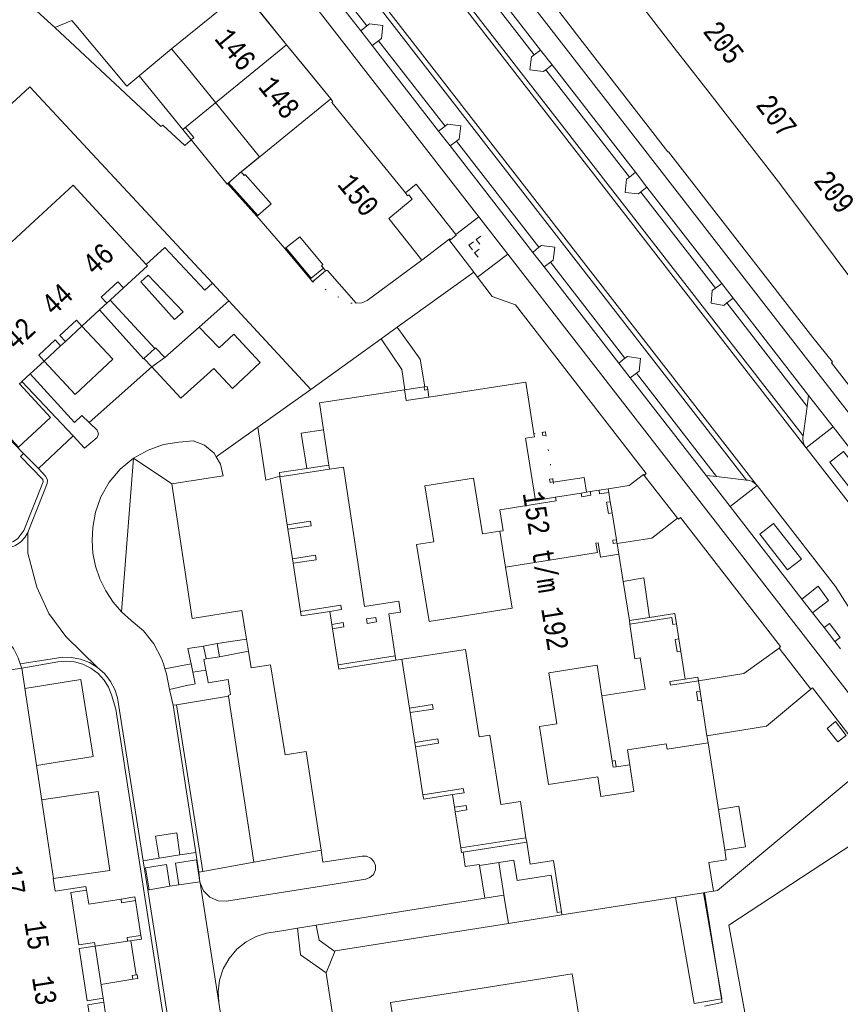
# Model space of a CAD drawing. Header units: metres. Extents: x 196790 to 198335, y 354523 to 356036.
# Tile 46 of 108: x 197531 to 197601, y 354867 to 354951. Entities that reach past the tile are written whole.
import ezdxf

# ---------------------------------------------------------------- set-up
doc = ezdxf.new("R2010")
doc.units = ezdxf.units.M
for name, pattern in [('DGN Style 1', [1.160006, 0.00193, -1.158076]), ('DGN Style 2', [186.027128, 111.616277, -74.410851]), ('DGN Style 3', [260.437979, 186.027128, -74.410851])]:
    doc.linetypes.add(name, pattern=pattern)
for name, color, linetype, lineweight in [('afdak', 252, 'DGN Style 2', 18), ('carport', 252, 'Continuous', 18), ('heg of haag', 252, 'Continuous', 18), ('hoofdgebouw', 252, 'Continuous', 18), ('hoofdgebouw maaiveld', 252, 'Continuous', 18), ('huisnummer BAG', 252, 'Continuous', 18), ('kant asfaltverharding', 252, 'Continuous', 18), ('kant betonverharding', 252, 'Continuous', 18), ('kant keiverharding', 252, 'Continuous', 18), ('kant klinkerverharding', 252, 'Continuous', 18), ('kant muur (extern)', 252, 'Continuous', 18), ('kant tegelverharding', 252, 'Continuous', 18), ('midden muur (extern)', 252, 'Continuous', 18), ('molgoot', 252, 'DGN Style 3', 18), ('overbouw', 252, 'Continuous', 18), ('overig WOZ', 252, 'DGN Style 1', 18), ('overige afscheidingen', 252, 'Continuous', 18), ('overige opstallen geen pand', 252, 'Continuous', 18), ('raster', 252, 'Continuous', 18), ('toegangstrap', 252, 'Continuous', 18), ('toekomstig hoofdgebouw', 252, 'Continuous', 18), ('verh keisymbool', 2, 'Continuous', 0), ('vlakafsluiter grijs', 252, 'DGN Style 2', 18), ('vlakafsluiter groen', 252, 'DGN Style 2', 18)]:
    doc.layers.add(name, color=color, linetype=linetype, lineweight=lineweight)
doc.styles.add('Style-Courier New', font='cour.ttf')

# ---------------------------------------------------------------- blocks, each defined once
blk = doc.blocks.new('S651')
at = {"layer": 'verh keisymbool', "color": 7, "linetype": 'Continuous', "lineweight": 0}
for p, q in [((-0.406, 0.754), (-0.406, 0.254)), ((0.094, 0.254), (-0.406, 0.254)), ((-0.406, -0.046), (-0.406, -0.546)), ((-0.406, -0.546), (0.094, -0.546)), ((0.394, -0.046), (0.394, -0.546)), ((0.394, -0.546), (0.894, -0.546))]:
    blk.add_line(p, q, dxfattribs=at)
at = {"layer": 'verh keisymbool', "color": 7, "linetype": 'Continuous', "lineweight": 0, "flags": 128}
blk.add_lwpolyline([(-0.406, -0.046), (-0.406, -0.046), (-0.406, -0.546), (-0.406, -0.546), (-0.406, -0.046)], close=True, dxfattribs=at)

msp = doc.modelspace()

# ---------------------------------------------------------------- linework, layer by layer
at = {"layer": 'afdak'}
for p, q in [((197557.578, 354912.84), (197555.676, 354912.551)), ((197553.375, 354911.872), (197553.381, 354911.829)), ((197553.381, 354911.829), (197554.009, 354907.716)), ((197554.009, 354907.716), (197554.066, 354907.34)), ((197554.066, 354907.34), (197554.454, 354904.8)), ((197554.454, 354904.8), (197554.51, 354904.424)), ((197554.51, 354904.424), (197555.142, 354900.281)), ((197557.83, 354899.178), (197557.659, 354900.285)), ((197557.83, 354899.178), (197557.888, 354898.803)), ((197558.365, 354895.72), (197557.888, 354898.803)), ((197564.491, 354891.988), (197563.84, 354896.181)), ((197564.491, 354891.988), (197564.549, 354891.613)), ((197564.947, 354889.053), (197564.549, 354891.613)), ((197564.947, 354889.053), (197565.005, 354888.678)), ((197565.644, 354884.567), (197565.005, 354888.678)), ((197568.351, 354883.49), (197568.182, 354884.577)), ((197568.351, 354883.49), (197568.409, 354883.114)), ((197568.891, 354880.011), (197568.409, 354883.114)), ((197589.703, 354876.17), (197590.851, 354869.564))]:
    msp.add_line(p, q, dxfattribs=at)
at = {"layer": 'afdak', "flags": 128}
for points in [[(197555.676, 354912.551), (197553.326, 354912.195), (197553.375, 354911.872)], [(197555.142, 354900.281), (197555.199, 354899.905), (197557.659, 354900.285)], [(197558.365, 354895.72), (197558.423, 354895.344), (197563.315, 354896.1)], [(197565.644, 354884.567), (197565.702, 354884.191), (197568.182, 354884.577)], [(197568.891, 354880.011), (197568.951, 354879.626), (197569.081, 354879.646)], [(197591.252, 354867.081), (197588.895, 354866.671), (197587.309, 354875.798)], [(197590.851, 354869.564), (197591.281, 354867.086), (197591.252, 354867.081)]]:
    msp.add_lwpolyline(points, dxfattribs=at)
at = {"layer": 'carport'}
for p, q in [((197540.602, 354872.052), (197541.057, 354869.127)), ((197540.757, 354868.756), (197538.029, 354868.292))]:
    msp.add_line(p, q, dxfattribs=at)
at = {"layer": 'carport', "flags": 128}
for points in [[(197533.163, 354921.755), (197535.815, 354918.882), (197539.047, 354921.922), (197536.397, 354924.739)], [(197528.29, 354917.257), (197530.948, 354914.376), (197533.713, 354916.927), (197531.055, 354919.808)], [(197531.513, 354893.673), (197536.304, 354894.436), (197537.354, 354887.842), (197532.502, 354887.069)], [(197532.942, 354884.133), (197537.799, 354884.837), (197538.778, 354878.08), (197533.953, 354877.381)], [(197540.757, 354868.756), (197541.182, 354868.823), (197541.133, 354869.139), (197541.057, 354869.127)]]:
    msp.add_lwpolyline(points, dxfattribs=at)
at = {"layer": 'heg of haag', "flags": 128}
msp.add_lwpolyline([(197557.352, 354869.305), (197557.336, 354869.264), (197558.051, 354864.671)], dxfattribs=at)
at = {"layer": 'hoofdgebouw'}
for p, q in [((197583.706, 354953.111), (197587.193, 354948.622)), ((197531.596, 354952.62), (197534.074, 354950.362)), ((197551.583, 354951.784), (197553.944, 354948.882)), ((197545.419, 354946.926), (197544.069, 354948.535)), ((197553.944, 354948.882), (197555.962, 354946.402)), ((197587.193, 354948.622), (197589.867, 354945.179)), ((197545.419, 354946.926), (197547.861, 354943.922)), ((197555.962, 354946.402), (197557.731, 354944.228)), ((197547.861, 354943.922), (197551.638, 354939.276)), ((197551.638, 354939.276), (197550.041, 354937.978)), ((197596.449, 354936.698), (197599.722, 354932.321)), ((197528.368, 354930.117), (197531.938, 354933.405)), ((197553.804, 354931.41), (197553.883, 354931.472)), ((197557.292, 354929.485), (197557.102, 354929.713)), ((197538.308, 354926.505), (197537.913, 354926.14)), ((197538.535, 354926.713), (197538.308, 354926.505)), ((197537.913, 354926.14), (197536.397, 354924.739)), ((197534.567, 354923.05), (197534.742, 354923.212)), ((197534.742, 354923.212), (197534.978, 354923.43)), ((197533.163, 354921.755), (197531.969, 354920.653)), ((197531.969, 354920.653), (197531.255, 354919.994)), ((197531.255, 354919.994), (197531.204, 354919.947)), ((197557.117, 354915.866), (197557.578, 354912.84)), ((197557.578, 354912.84), (197557.634, 354912.474)), ((197582.432, 354905.184), (197582.807, 354902.85)), ((197582.807, 354902.85), (197583.344, 354899.507)), ((197563.257, 354896.476), (197563.315, 354896.1)), ((197531.992, 354890.469), (197531.252, 354895.414)), ((197531.992, 354890.469), (197532.723, 354885.594)), ((197590.979, 354883.294), (197590.086, 354889.029)), ((197533.438, 354880.819), (197532.723, 354885.594)), ((197591.52, 354879.815), (197590.979, 354883.294)), ((197574.474, 354880.878), (197574.534, 354880.493)), ((197587.309, 354875.798), (197589.703, 354876.17)), ((197589.703, 354876.17), (197589.782, 354876.182)), ((197589.782, 354876.182), (197590.54, 354876.3)), ((197577.552, 354874.283), (197587.309, 354875.798)), ((197577.515, 354874.524), (197577.552, 354874.283)), ((197537.5, 354871.747), (197537.525, 354871.589)), ((197538.209, 354867.116), (197538.237, 354866.942)), ((197538.237, 354866.942), (197538.264, 354866.768))]:
    msp.add_line(p, q, dxfattribs=at)
at = {"layer": 'hoofdgebouw', "flags": 128}
for points in [[(197534.074, 354950.362), (197535.521, 354950.959), (197535.869, 354950.545)], [(197535.869, 354950.545), (197540.254, 354945.334), (197544.069, 354948.535)], [(197589.867, 354945.179), (197596.322, 354936.867), (197596.449, 354936.698)], [(197564.133, 354936.165), (197557.833, 354943.918), (197557.921, 354943.994), (197557.731, 354944.228)], [(197599.722, 354932.321), (197603.587, 354927.152), (197614.703, 354935.464), (197614.553, 354936.701), (197613.942, 354937.519), (197612.799, 354938.012), (197619.462, 354942.993)], [(197550.041, 354937.978), (197550.305, 354937.678), (197550.395, 354937.757), (197552.612, 354935.232), (197551.473, 354934.232)], [(197531.938, 354933.405), (197535.657, 354936.83), (197541.903, 354930.047)], [(197564.715, 354935.635), (197564.421, 354936.019), (197564.328, 354935.925), (197564.133, 354936.165)], [(197565.537, 354930.402), (197562.702, 354933.967), (197564.715, 354935.635)], [(197553.804, 354931.41), (197551.398, 354934.166), (197551.473, 354934.232)], [(197553.883, 354931.472), (197555.075, 354932.41), (197557.066, 354930.021), (197556.936, 354929.912), (197557.102, 354929.713)], [(197541.903, 354930.047), (197542.014, 354929.927), (197539.953, 354928.022)], [(197557.292, 354929.485), (197557.348, 354929.532), (197557.451, 354929.533), (197559.902, 354926.725), (197560.395, 354926.753), (197560.855, 354926.934), (197565.537, 354930.402)], [(197531.204, 354919.947), (197531.055, 354919.808), (197531.01, 354919.767)], [(197575.156, 354915.523), (197574.474, 354919.933), (197566.146, 354918.67)], [(197564.053, 354919.273), (197556.766, 354918.168), (197557.117, 354915.866)], [(197575.156, 354915.523), (197575.197, 354915.262), (197574.443, 354915.141), (197575.3, 354909.809), (197577.018, 354910.085)], [(197557.634, 354912.474), (197558.829, 354912.656), (197560.63, 354900.704), (197563.565, 354901.158), (197563.709, 354900.229), (197562.701, 354900.073), (197563.257, 354896.476)], [(197572.725, 354904.082), (197573.287, 354900.577), (197566.168, 354899.435), (197565.083, 354906.015), (197566.564, 354906.253), (197565.794, 354911.052), (197569.98, 354911.724), (197570.75, 354906.925), (197572.231, 354907.163)], [(197574.474, 354880.878), (197573.992, 354883.981), (197572.313, 354883.72), (197571.389, 354889.669), (197570.46, 354889.525), (197569.295, 354897.025), (197563.315, 354896.1)], [(197531.252, 354895.414), (197521.114, 354893.863), (197521.87, 354888.918)], [(197583.366, 354887.141), (197583.721, 354884.859), (197580.895, 354884.419), (197580.632, 354886.109), (197576.413, 354885.453), (197575.632, 354890.412), (197577.124, 354890.644), (197576.443, 354895.021), (197580.583, 354895.665), (197580.989, 354893.056)], [(197533.438, 354880.819), (197533.953, 354877.381), (197533.941, 354877.379), (197534.115, 354876.295)], [(197574.534, 354880.493), (197574.821, 354878.625), (197576.836, 354878.938), (197577.515, 354874.524)], [(197590.54, 354876.3), (197590.16, 354878.748), (197591.65, 354878.98), (197591.52, 354879.815)], [(197536.793, 354876.379), (197536.745, 354876.695), (197534.115, 354876.295)], [(197581.652, 354865.29), (197579.115, 354864.892), (197578.439, 354869.199), (197568.915, 354867.704)], [(197568.915, 354867.704), (197562.86, 354866.753), (197564.45, 354857.025)]]:
    msp.add_lwpolyline(points, dxfattribs=at)
at = {"layer": 'hoofdgebouw maaiveld'}
msp.add_line((197583.344, 354899.507), (197583.388, 354899.198), dxfattribs=at)
at = {"layer": 'hoofdgebouw maaiveld', "flags": 128}
for points in [[(197538.535, 354926.713), (197538.06, 354927.227), (197539.478, 354928.536), (197539.953, 354928.022)], [(197534.978, 354923.43), (197534.504, 354923.945), (197535.922, 354925.254), (197536.397, 354924.739)], [(197534.567, 354923.05), (197534.092, 354923.565), (197532.689, 354922.269), (197533.163, 354921.755)], [(197564.053, 354919.273), (197564.189, 354918.373), (197566.146, 354918.67)], [(197572.231, 354907.163), (197572.517, 354907.209), (197572.231, 354908.992), (197577.069, 354909.769), (197577.018, 354910.085)], [(197582.432, 354905.184), (197580.872, 354904.934), (197580.672, 354906.178), (197580.465, 354906.144), (197580.593, 354905.344), (197572.725, 354904.082)], [(197580.989, 354893.056), (197584.684, 354893.631), (197584.269, 354896.299), (197583.815, 354896.228), (197583.388, 354899.198)], [(197583.366, 354887.141), (197583.169, 354888.408), (197586.499, 354888.926), (197586.568, 354888.482), (197590.086, 354889.029)], [(197537.5, 354871.747), (197537.476, 354871.905), (197536.123, 354871.698), (197535.439, 354876.178), (197536.793, 354876.379)], [(197537.525, 354871.589), (197536.172, 354871.382), (197536.856, 354866.909), (197538.209, 354867.116)], [(197538.264, 354866.768), (197536.91, 354866.561), (197537.587, 354862.129), (197538.94, 354862.336)]]:
    msp.add_lwpolyline(points, dxfattribs=at)
at = {"layer": 'kant asfaltverharding'}
for p, q in [((197593.377, 354911.546), (197493.595, 355040.087)), ((197493.922, 355040.344), (197594.219, 354911.18)), ((197598.397, 354914.448), (197512.681, 355024.881)), ((197598.229, 354915.338), (197513.463, 355024.551)), ((197560.821, 354950.491), (197554.452, 354958.715)), ((197568.972, 354956.045), (197575.167, 354948.021)), ((197567.541, 354941.902), (197561.831, 354949.208)), ((197576.172, 354946.738), (197583.339, 354937.529)), ((197575.588, 354931.506), (197568.516, 354940.612)), ((197550.041, 354937.978), (197548.966, 354937.035)), ((197584.315, 354936.251), (197584.32, 354936.245)), ((197584.32, 354936.245), (197590.719, 354928.016)), ((197565.537, 354930.402), (197567.864, 354932.172)), ((197553.804, 354931.41), (197555.988, 354928.784)), ((197582.964, 354921.998), (197576.577, 354930.227)), ((197569.997, 354929.364), (197563.439, 354924.652)), ((197548.992, 354926.914), (197547.586, 354928.43)), ((197556.03, 354919.328), (197548.992, 354926.914)), ((197591.696, 354926.736), (197598.578, 354917.866)), ((197563.439, 354924.652), (197562.063, 354923.663)), ((197562.063, 354923.663), (197556.03, 354919.328)), ((197590.817, 354911.847), (197583.958, 354920.71)), ((197598.578, 354917.866), (197598.229, 354915.338)), ((197598.397, 354914.448), (197598.503, 354914.31)), ((197606.51, 354903.995), (197598.503, 354914.31)), ((197590.817, 354911.847), (197593.377, 354911.546)), ((197594.219, 354911.18), (197594.301, 354911.073))]:
    msp.add_line(p, q, dxfattribs=at)
at = {"layer": 'kant asfaltverharding', "flags": 128}
for points in [[(197534.074, 354950.362), (197543.152, 354941.861), (197543.33, 354941.976), (197545.233, 354940.225), (197545.991, 354940.922), (197545.257, 354941.798)], [(197561.831, 354949.208), (197562.086, 354949.402), (197562.194, 354950.521), (197561.057, 354950.677), (197560.821, 354950.491)], [(197575.167, 354948.021), (197574.961, 354947.85), (197574.816, 354946.724), (197575.938, 354946.576), (197576.172, 354946.738)], [(197547.586, 354928.43), (197531.94, 354945.272), (197529.607, 354943.12), (197528.838, 354943.981)], [(197568.516, 354940.612), (197568.741, 354940.786), (197568.884, 354941.914), (197567.747, 354942.069), (197567.541, 354941.902)], [(197583.339, 354937.529), (197583.107, 354937.35), (197582.977, 354936.195), (197584.106, 354936.083), (197584.32, 354936.245)], [(197548.966, 354937.035), (197548.891, 354936.969), (197551.398, 354934.166)], [(197576.577, 354930.227), (197576.795, 354930.394), (197576.948, 354931.526), (197575.81, 354931.671), (197575.588, 354931.506)], [(197590.719, 354928.016), (197590.425, 354927.8), (197590.34, 354926.717), (197591.433, 354926.532), (197591.696, 354926.736)], [(197583.958, 354920.71), (197584.179, 354920.875), (197584.303, 354921.979), (197583.185, 354922.148), (197582.964, 354921.998)], [(197594.301, 354911.073), (197601.022, 354902.418), (197603.423, 354898.654)], [(197610.829, 354873.049), (197604.336, 354881.567), (197591.866, 354873.374), (197593.504, 354864.481), (197597.023, 354862.304), (197597.91, 354861.65), (197598.68, 354860.861), (197600.668, 354858.463)]]:
    msp.add_lwpolyline(points, dxfattribs=at)
at = {"layer": 'kant betonverharding', "flags": 128}
msp.add_lwpolyline([(197600.966, 354897.71), (197601.404, 354898.059), (197600.488, 354899.25), (197600.038, 354898.905)], dxfattribs=at)
at = {"layer": 'kant keiverharding'}
msp.add_line((197531.113, 354895.806), (197531.252, 354895.414), dxfattribs=at)
at = {"layer": 'kant keiverharding', "flags": 128}
for points in [[(197568.446, 354932.616), (197568.489, 354932.537), (197567.996, 354932.143), (197567.936, 354932.227), (197567.864, 354932.172)], [(197531.113, 354895.806), (197530.94, 354896.296), (197530.534, 354897.109), (197529.901, 354897.875)]]:
    msp.add_lwpolyline(points, dxfattribs=at)
at = {"layer": 'kant klinkerverharding'}
for p, q in [((197560.318, 354950.06), (197553.922, 354958.298)), ((197575.717, 354948.426), (197569.513, 354956.42)), ((197560.821, 354950.491), (197560.318, 354950.06)), ((197561.831, 354949.208), (197561.285, 354948.815)), ((197566.984, 354941.476), (197561.285, 354948.815)), ((197575.717, 354948.426), (197575.167, 354948.021)), ((197576.172, 354946.738), (197576.711, 354947.146)), ((197583.853, 354937.944), (197576.711, 354947.146)), ((197567.541, 354941.902), (197566.984, 354941.476)), ((197567.977, 354940.196), (197568.516, 354940.612)), ((197575.061, 354931.073), (197567.977, 354940.196)), ((197583.853, 354937.944), (197583.339, 354937.529)), ((197584.315, 354936.251), (197584.845, 354936.665)), ((197591.254, 354928.409), (197584.845, 354936.665)), ((197575.588, 354931.506), (197575.061, 354931.073)), ((197576.032, 354929.822), (197576.577, 354930.227)), ((197582.435, 354921.576), (197576.032, 354929.822)), ((197590.719, 354928.016), (197591.254, 354928.409)), ((197538.83, 354926.985), (197542.64, 354922.835)), ((197591.696, 354926.736), (197592.23, 354927.15)), ((197598.708, 354918.805), (197592.23, 354927.15)), ((197546.446, 354924.661), (197543.503, 354922.057)), ((197541.713, 354921.981), (197542.395, 354921.247)), ((197582.964, 354921.998), (197582.435, 354921.576)), ((197583.421, 354920.306), (197583.958, 354920.71)), ((197535.643, 354915.335), (197531.255, 354919.994)), ((197589.913, 354911.945), (197583.421, 354920.306)), ((197551.48, 354916.076), (197556.03, 354919.328)), ((197598.578, 354917.866), (197598.708, 354918.805)), ((197528.177, 354917.153), (197531.398, 354913.83)), ((197590.817, 354911.847), (197589.913, 354911.945)), ((197550.67, 354896.865), (197550.503, 354897.901)), ((197543.38, 354895.778), (197543.509, 354895.359)), ((197543.912, 354893.603), (197544.22, 354892.236)), ((197548.954, 354893.017), (197544.519, 354892.285)), ((197551.13, 354878.772), (197548.954, 354893.017)), ((197544.519, 354892.285), (197544.22, 354892.236)), ((197546.778, 354877.978), (197544.519, 354892.285)), ((197555.614, 354888.271), (197556.901, 354879.825)), ((197543.023, 354879.125), (197544.783, 354879.406)), ((197544.417, 354878.694), (197544.717, 354876.845)), ((197546.778, 354877.978), (197551.13, 354878.772)), ((197572.142, 354878.757), (197570.476, 354878.492)), ((197570.476, 354878.492), (197570.945, 354875.687)), ((197572.579, 354875.984), (197572.142, 354878.757)), ((197541.862, 354878.314), (197542.167, 354876.422)), ((197546.43, 354877.915), (197546.778, 354877.978)), ((197546.522, 354877.105), (197546.43, 354877.915)), ((197542.167, 354876.422), (197543.938, 354876.73)), ((197544.717, 354876.845), (197546.504, 354877.102)), ((197546.533, 354877.005), (197546.522, 354877.105)), ((197546.533, 354877.005), (197548.125, 354866.758)), ((197570.945, 354875.687), (197556.475, 354873.376)), ((197554.891, 354873.123), (197556.475, 354873.376)), ((197554.891, 354873.123), (197553.547, 354872.908))]:
    msp.add_line(p, q, dxfattribs=at)
at = {"layer": 'kant klinkerverharding', "flags": 128}
for points in [[(197568.446, 354932.616), (197565.05, 354936.92), (197564.133, 354936.165)], [(197541.903, 354930.047), (197543.504, 354931.505), (197546.935, 354927.842), (197547.586, 354928.43)], [(197541.456, 354928.551), (197542.081, 354929.127), (197545.073, 354925.989), (197544.336, 354925.313), (197541.456, 354928.551)], [(197541.713, 354921.981), (197541.684, 354921.955), (197537.913, 354926.14)], [(197542.395, 354921.247), (197544.888, 354918.563), (197547.712, 354921.13), (197549.301, 354919.398), (197551.675, 354921.64), (197549.417, 354924.058), (197548.177, 354922.882), (197546.446, 354924.661)], [(197563.439, 354924.652), (197565.4, 354921.913), (197565.79, 354919.537)], [(197564.089, 354919.278), (197563.837, 354921.037), (197562.063, 354923.663)], [(197543.503, 354922.057), (197542.703, 354922.893), (197542.64, 354922.835)], [(197531.969, 354920.653), (197535.751, 354916.491), (197536.395, 354917.084), (197537.011, 354916.487)], [(197537.011, 354916.487), (197537.692, 354915.826), (197537.805, 354915.522), (197537.705, 354915.213), (197536.631, 354914.286), (197535.643, 354915.335)], [(197553.375, 354911.872), (197552.159, 354911.543), (197551.48, 354916.076)], [(197547.917, 354913.53), (197547.728, 354913.847), (197546.895, 354914.541), (197545.938, 354914.909), (197544.7, 354914.806), (197543.385, 354914.586), (197542.067, 354914.127), (197540.811, 354913.422)], [(197598.397, 354914.448), (197598.244, 354914.793), (197598.21, 354915.169), (197598.229, 354915.338)], [(197524.624, 354910.548), (197528.359, 354906.448), (197529.133, 354906.098), (197529.596, 354906.05), (197530.071, 354906.111), (197530.519, 354906.28), (197530.905, 354906.541), (197531.423, 354907.214), (197533.069, 354911.406), (197533.032, 354911.606), (197531.129, 354913.569), (197531.398, 354913.83)], [(197540.811, 354913.422), (197539.682, 354912.488), (197538.741, 354911.366), (197538.028, 354910.114), (197537.56, 354908.799), (197537.331, 354907.486), (197537.269, 354906.394), (197537.346, 354905.276), (197537.567, 354904.159), (197537.934, 354903.07), (197538.438, 354902.038), (197539.066, 354901.087), (197539.797, 354900.238)], [(197544.101, 354911.228), (197548.497, 354911.914), (197548.283, 354912.917), (197547.917, 354913.53)], [(197581.533, 354910.789), (197583.309, 354911.074), (197584.556, 354912.037), (197584.617, 354911.948)], [(197594.219, 354911.18), (197593.912, 354911.419), (197593.54, 354911.531), (197593.377, 354911.546)], [(197550.503, 354897.901), (197550.112, 354900.357), (197545.851, 354899.682), (197544.101, 354911.228)], [(197587.477, 354908.292), (197585.257, 354906.576), (197582.285, 354906.099)], [(197539.797, 354900.238), (197540.609, 354899.505), (197541.675, 354898.611), (197542.568, 354897.51), (197543.233, 354896.258), (197543.38, 354895.778)], [(197589.262, 354894.323), (197593.163, 354894.949), (197596.172, 354897.124)], [(197552.564, 354895.714), (197550.9, 354895.442), (197550.67, 354896.865)], [(197531.252, 354895.414), (197534.333, 354895.952), (197535.025, 354896.013), (197535.751, 354895.951), (197536.479, 354895.752), (197537.169, 354895.415), (197537.784, 354894.955), (197538.294, 354894.4), (197538.682, 354893.782), (197538.944, 354893.139), (197539.308, 354891.909), (197545.788, 354849.871)], [(197543.509, 354895.359), (197543.641, 354894.928), (197543.912, 354893.603)], [(197552.564, 354895.714), (197553.825, 354887.998), (197555.614, 354888.271)], [(197589.993, 354889.629), (197595.108, 354890.45), (197598.894, 354893.632)], [(197544.783, 354879.406), (197544.54, 354881.292), (197542.719, 354881.021), (197543.023, 354879.125)], [(197556.901, 354879.825), (197557.061, 354878.778), (197560.436, 354879.314), (197560.805, 354879.303), (197561.169, 354879.142), (197561.442, 354878.852), (197561.576, 354878.508), (197561.572, 354878.123), (197561.404, 354877.741), (197561.094, 354877.459), (197560.731, 354877.333), (197548.794, 354875.449), (197548.07, 354875.468), (197547.353, 354875.776), (197546.809, 354876.335), (197546.533, 354877.005)], [(197570.476, 354878.492), (197570.462, 354878.573), (197569.247, 354878.41), (197569.081, 354879.646)], [(197543.938, 354876.73), (197543.651, 354878.589), (197541.862, 354878.314)], [(197546.504, 354877.102), (197546.225, 354878.986), (197544.417, 354878.694)], [(197556.475, 354873.376), (197556.736, 354872.101), (197558.088, 354871.137)], [(197553.547, 354872.908), (197552.23, 354872.698), (197551.344, 354872.416), (197550.478, 354871.957), (197549.685, 354871.322), (197549.016, 354870.531), (197548.513, 354869.626), (197548.199, 354868.659), (197548.075, 354867.687), (197548.125, 354866.758)], [(197557.352, 354869.305), (197555.137, 354870.834), (197554.891, 354873.123)], [(197550.706, 354837.531), (197551.689, 354841.288), (197551.763, 354842.654), (197551.648, 354844.018), (197548.125, 354866.758)]]:
    msp.add_lwpolyline(points, dxfattribs=at)
at = {"layer": 'kant muur (extern)'}
for p, q in [((197556.065, 354928.848), (197557.102, 354929.713)), ((197557.292, 354929.485), (197556.178, 354928.557)), ((197555.988, 354928.784), (197556.065, 354928.848)), ((197556.178, 354928.557), (197555.988, 354928.784)), ((197553.381, 354911.829), (197557.634, 354912.474)), ((197557.578, 354912.84), (197555.676, 354912.551)), ((197553.375, 354911.872), (197553.381, 354911.829)), ((197576.772, 354911.656), (197576.814, 354911.389)), ((197554.009, 354907.716), (197554.066, 354907.34)), ((197554.454, 354904.8), (197554.51, 354904.424)), ((197557.83, 354899.178), (197557.888, 354898.803)), ((197563.257, 354896.476), (197558.365, 354895.72)), ((197564.491, 354891.988), (197564.549, 354891.613)), ((197564.947, 354889.053), (197565.005, 354888.678)), ((197568.351, 354883.49), (197568.409, 354883.114)), ((197574.474, 354880.878), (197568.891, 354880.011)), ((197569.081, 354879.646), (197574.534, 354880.493))]:
    msp.add_line(p, q, dxfattribs=at)
at = {"layer": 'kant muur (extern)', "flags": 128}
for points in [[(197565.743, 354919.53), (197565.784, 354919.263), (197566.05, 354919.303)], [(197575.876, 354915.635), (197576.143, 354915.677), (197576.185, 354915.41)], [(197576.185, 354915.41), (197575.918, 354915.369), (197575.876, 354915.635)], [(197555.676, 354912.551), (197553.326, 354912.195), (197553.375, 354911.872)], [(197576.772, 354911.656), (197576.505, 354911.614), (197576.547, 354911.348), (197576.814, 354911.389)], [(197579.2, 354910.436), (197579.251, 354910.12), (197580.031, 354910.245), (197579.98, 354910.561)], [(197580.74, 354910.683), (197580.791, 354910.367), (197581.581, 354910.494)], [(197581.707, 354909.696), (197581.391, 354909.646), (197581.547, 354908.678), (197581.863, 354908.729)], [(197554.009, 354907.716), (197555.987, 354908.014), (197556.044, 354907.638), (197554.066, 354907.34)], [(197582.231, 354906.438), (197581.915, 354906.387), (197581.957, 354906.121), (197582.273, 354906.172)], [(197554.454, 354904.8), (197556.432, 354905.098), (197556.488, 354904.722), (197554.51, 354904.424)], [(197555.142, 354900.281), (197558.601, 354900.815), (197558.658, 354900.44), (197557.659, 354900.285)], [(197555.142, 354900.281), (197555.199, 354899.905), (197557.659, 354900.285)], [(197561.595, 354899.761), (197561.654, 354899.385), (197560.863, 354899.263), (197560.805, 354899.638), (197561.595, 354899.761)], [(197587.378, 354899.221), (197587.061, 354899.172), (197586.971, 354899.753), (197583.388, 354899.198)], [(197557.83, 354899.178), (197558.809, 354899.33), (197558.867, 354898.954), (197557.888, 354898.803)], [(197587.576, 354897.938), (197587.26, 354897.889), (197587.427, 354896.812), (197587.743, 354896.861)], [(197558.365, 354895.72), (197558.423, 354895.344), (197563.315, 354896.1)], [(197589.259, 354894.344), (197586.868, 354893.972), (197586.819, 354894.288), (197588.11, 354894.489)], [(197589.402, 354893.426), (197589.087, 354893.377), (197589.207, 354892.606), (197589.522, 354892.655)], [(197564.491, 354891.988), (197566.467, 354892.295), (197566.526, 354891.919), (197564.549, 354891.613)], [(197564.947, 354889.053), (197566.923, 354889.36), (197566.982, 354888.985), (197565.005, 354888.678)], [(197581.86, 354887.454), (197582.127, 354887.495), (197582.21, 354886.962)], [(197565.644, 354884.567), (197569.102, 354885.104), (197569.16, 354884.729), (197568.182, 354884.577)], [(197565.644, 354884.567), (197565.702, 354884.191), (197568.182, 354884.577)], [(197568.351, 354883.49), (197569.339, 354883.643), (197569.397, 354883.268), (197568.409, 354883.114)], [(197568.891, 354880.011), (197568.951, 354879.626), (197569.081, 354879.646)], [(197539.754, 354875.617), (197539.804, 354875.301), (197540.989, 354875.486)], [(197541.453, 354872.508), (197540.267, 354872.324), (197540.316, 354872.007)], [(197541.057, 354869.127), (197540.708, 354869.073), (197540.757, 354868.756)], [(197540.757, 354868.756), (197541.182, 354868.823), (197541.133, 354869.139), (197541.057, 354869.127)]]:
    msp.add_lwpolyline(points, dxfattribs=at)
at = {"layer": 'kant tegelverharding'}
for p, q in [((197643.037, 354864.624), (197496.199, 355053.822)), ((197570.425, 354934.11), (197484.931, 355044.212)), ((197561.285, 354948.815), (197560.318, 354950.06)), ((197576.711, 354947.146), (197575.717, 354948.426)), ((197567.977, 354940.196), (197566.984, 354941.476)), ((197584.845, 354936.665), (197583.853, 354937.944)), ((197570.425, 354934.11), (197568.446, 354932.616)), ((197572.913, 354930.906), (197570.425, 354934.11)), ((197567.864, 354932.172), (197569.997, 354929.364)), ((197572.913, 354930.906), (197570.306, 354928.957)), ((197615.886, 354875.563), (197572.913, 354930.906)), ((197576.032, 354929.822), (197575.061, 354931.073)), ((197569.997, 354929.364), (197570.306, 354928.957)), ((197592.23, 354927.15), (197591.254, 354928.409)), ((197583.421, 354920.306), (197582.435, 354921.576)), ((197600.801, 354916.108), (197598.708, 354918.805)), ((197600.801, 354916.108), (197598.503, 354914.31)), ((197606.862, 354908.299), (197600.801, 354916.108)), ((197584.617, 354911.948), (197587.477, 354908.292)), ((197591.974, 354909.292), (197589.913, 354911.945)), ((197594.301, 354911.073), (197591.974, 354909.292)), ((197598.142, 354901.347), (197591.974, 354909.292)), ((197599.055, 354900.172), (197598.142, 354901.347)), ((197600.038, 354898.905), (197599.055, 354900.172)), ((197600.966, 354897.71), (197600.038, 354898.905)), ((197596.172, 354897.124), (197598.894, 354893.632)), ((197601.45, 354897.086), (197600.966, 354897.71))]:
    msp.add_line(p, q, dxfattribs=at)
at = {"layer": 'kant tegelverharding', "flags": 128}
for points in [[(197628.959, 354885.695), (197622.356, 354894.165), (197620, 354897.122), (197617.965, 354899.642), (197618.046, 354899.712), (197615.938, 354902.306), (197615.856, 354902.263), (197609.597, 354910.209), (197609.68, 354910.277), (197604.231, 354917.193), (197604.142, 354917.149), (197600.681, 354921.603), (197600.764, 354921.689), (197599.069, 354923.765), (197586.687, 354939.703), (197586.631, 354939.684), (197579.082, 354949.4), (197573.221, 354957.08)], [(197570.306, 354928.957), (197571.568, 354927.296), (197573.563, 354926.586), (197584.781, 354912.113), (197584.617, 354911.948)], [(197555.676, 354912.551), (197555.201, 354915.563), (197557.117, 354915.866)], [(197576.818, 354911.362), (197579.454, 354911.778), (197579.654, 354910.509)], [(197587.477, 354908.292), (197587.541, 354908.21), (197587.71, 354908.343), (197596.312, 354897.275), (197596.172, 354897.124)], [(197582.807, 354902.85), (197584.578, 354903.162), (197585.065, 354899.773)], [(197599.055, 354900.172), (197600.419, 354901.233), (197599.519, 354902.45), (197598.142, 354901.347)], [(197598.894, 354893.632), (197599.035, 354893.741), (197604.024, 354887.317)], [(197601.932, 354889.644), (197601.226, 354889.093), (197600.304, 354890.25), (197601.012, 354890.86), (197601.932, 354889.644)], [(197590.979, 354883.294), (197592.714, 354883.589), (197593.292, 354880.099), (197591.52, 354879.815)], [(197572.142, 354878.757), (197573.421, 354878.959), (197573.723, 354877.22), (197576.637, 354877.66), (197577.153, 354874.471), (197577.515, 354874.524)]]:
    msp.add_lwpolyline(points, dxfattribs=at)
at = {"layer": 'midden muur (extern)'}
for p, q in [((197589.782, 354876.182), (197590.851, 354869.564)), ((197590.851, 354869.564), (197591.252, 354867.081))]:
    msp.add_line(p, q, dxfattribs=at)
at = {"layer": 'midden muur (extern)', "flags": 128}
msp.add_lwpolyline([(197591.252, 354867.081), (197591.305, 354866.75), (197589.793, 354866.447)], dxfattribs=at)
at = {"layer": 'molgoot'}
for p, q in [((197532.661, 354912.527), (197531.398, 354913.83)), ((197546.166, 354879.627), (197544.22, 354892.236)), ((197546.43, 354877.915), (197546.166, 354879.627)), ((197542.048, 354876.403), (197541.654, 354878.905))]:
    msp.add_line(p, q, dxfattribs=at)
at = {"layer": 'molgoot', "flags": 128}
for points in [[(197520.981, 354913.569), (197521.255, 354913.231), (197521.424, 354913.305), (197521.593, 354913.231), (197528.136, 354906.145), (197528.555, 354905.897), (197529.052, 354905.73), (197529.6, 354905.674), (197530.162, 354905.746), (197530.692, 354905.946), (197531.149, 354906.254), (197531.508, 354906.635), (197531.762, 354907.051)], [(197531.762, 354907.051), (197533.406, 354911.242), (197533.452, 354911.58), (197533.288, 354911.88), (197532.661, 354912.527)], [(197537.746, 354895.475), (197537.043, 354895.905), (197536.286, 354896.198), (197535.515, 354896.349), (197534.765, 354896.367), (197531.113, 354895.806)], [(197541.654, 354878.905), (197539.455, 354892.875), (197539.223, 354893.588), (197538.857, 354894.284), (197538.36, 354894.925), (197537.746, 354895.475)], [(197543.361, 354834.996), (197544.529, 354835.881), (197545.546, 354836.966), (197546.363, 354838.208), (197546.951, 354839.55), (197547.299, 354840.932), (197547.416, 354842.294), (197542.048, 354876.403)]]:
    msp.add_lwpolyline(points, dxfattribs=at)
at = {"layer": 'overbouw'}
for p, q in [((197539.953, 354928.022), (197538.83, 354926.985)), ((197538.83, 354926.985), (197538.535, 354926.713)), ((197536.397, 354924.739), (197534.978, 354923.43)), ((197534.567, 354923.05), (197533.163, 354921.755)), ((197564.053, 354919.273), (197564.089, 354919.278)), ((197564.089, 354919.278), (197565.743, 354919.53)), ((197565.743, 354919.53), (197565.79, 354919.537)), ((197566.05, 354919.303), (197566.146, 354918.67)), ((197577.018, 354910.085), (197579.2, 354910.436)), ((197579.2, 354910.436), (197579.654, 354910.509)), ((197579.654, 354910.509), (197579.98, 354910.561)), ((197579.98, 354910.561), (197580.74, 354910.683)), ((197581.533, 354910.789), (197581.581, 354910.494)), ((197581.581, 354910.494), (197581.707, 354909.696)), ((197581.707, 354909.696), (197581.863, 354908.729)), ((197581.863, 354908.729), (197582.231, 354906.438)), ((197572.725, 354904.082), (197572.231, 354907.163)), ((197582.273, 354906.172), (197582.231, 354906.438)), ((197582.273, 354906.172), (197582.285, 354906.099)), ((197582.285, 354906.099), (197582.432, 354905.184)), ((197583.344, 354899.507), (197585.065, 354899.773)), ((197587.378, 354899.221), (197587.576, 354897.938)), ((197587.576, 354897.938), (197587.743, 354896.861)), ((197587.743, 354896.861), (197588.11, 354894.489)), ((197589.259, 354894.344), (197589.262, 354894.323)), ((197589.262, 354894.323), (197589.402, 354893.426)), ((197580.989, 354893.056), (197581.86, 354887.454)), ((197589.402, 354893.426), (197589.522, 354892.655)), ((197589.522, 354892.655), (197589.993, 354889.629)), ((197589.993, 354889.629), (197590.086, 354889.029)), ((197583.366, 354887.141), (197582.21, 354886.962)), ((197541.453, 354872.508), (197540.989, 354875.486)), ((197537.525, 354871.589), (197540.316, 354872.007)), ((197537.525, 354871.589), (197538.209, 354867.116)), ((197538.94, 354862.336), (197538.264, 354866.768))]:
    msp.add_line(p, q, dxfattribs=at)
at = {"layer": 'overbouw', "flags": 128}
for points in [[(197565.79, 354919.537), (197566.01, 354919.57), (197566.05, 354919.303)], [(197580.74, 354910.683), (197581.53, 354910.81), (197581.533, 354910.789)], [(197585.065, 354899.773), (197587.24, 354900.11), (197587.378, 354899.221)], [(197589.259, 354894.344), (197589.21, 354894.66), (197588.11, 354894.489)], [(197582.21, 354886.962), (197581.943, 354886.92), (197581.86, 354887.454)], [(197536.793, 354876.379), (197536.976, 354875.176), (197539.754, 354875.617)], [(197540.989, 354875.486), (197540.94, 354875.802), (197539.754, 354875.617)], [(197541.453, 354872.508), (197541.502, 354872.192), (197540.316, 354872.007)]]:
    msp.add_lwpolyline(points, dxfattribs=at)
at = {"layer": 'overig WOZ'}
for p, q in [((197557.292, 354929.485), (197556.178, 354928.557)), ((197555.988, 354928.784), (197556.065, 354928.848)), ((197556.178, 354928.557), (197555.988, 354928.784)), ((197575.156, 354915.523), (197575.876, 354915.635)), ((197576.185, 354915.41), (197576.772, 354911.656)), ((197576.772, 354911.656), (197576.814, 354911.389)), ((197576.814, 354911.389), (197576.818, 354911.362)), ((197576.818, 354911.362), (197577.018, 354910.085))]:
    msp.add_line(p, q, dxfattribs=at)
at = {"layer": 'overig WOZ', "flags": 128}
for points in [[(197556.178, 354928.557), (197559.019, 354926.87), (197559.448, 354926.721), (197559.902, 354926.725)], [(197575.876, 354915.635), (197576.143, 354915.677), (197576.185, 354915.41)]]:
    msp.add_lwpolyline(points, dxfattribs=at)
at = {"layer": 'overige afscheidingen'}
for p, q in [((197572.579, 354875.984), (197572.583, 354875.961)), ((197572.583, 354875.961), (197572.967, 354873.523))]:
    msp.add_line(p, q, dxfattribs=at)
at = {"layer": 'overige opstallen geen pand', "flags": 128}
for points in [[(197601.707, 354914.003), (197600.535, 354913.086), (197602.917, 354909.997), (197604.118, 354910.93), (197601.707, 354914.003)], [(197594.523, 354906.919), (197595.703, 354907.839), (197598.101, 354904.765), (197596.906, 354903.844), (197594.523, 354906.919)]]:
    msp.add_lwpolyline(points, dxfattribs=at)
at = {"layer": 'raster'}
for p, q in [((197548.966, 354937.035), (197551.473, 354934.232)), ((197553.883, 354931.472), (197556.065, 354928.848)), ((197577.552, 354874.283), (197572.967, 354873.523)), ((197558.088, 354871.137), (197557.352, 354869.305))]:
    msp.add_line(p, q, dxfattribs=at)
at = {"layer": 'raster', "flags": 128}
for points in [[(197603.116, 354886.562), (197590.908, 354876.346), (197590.54, 354876.3)], [(197572.967, 354873.523), (197558.102, 354871.172), (197558.088, 354871.137)]]:
    msp.add_lwpolyline(points, dxfattribs=at)
at = {"layer": 'toegangstrap'}
for p, q in [((197542.64, 354922.835), (197541.713, 354921.981)), ((197543.503, 354922.057), (197542.395, 354921.247)), ((197550.503, 354897.901), (197547.997, 354897.531)), ((197546.833, 354897.314), (197545.479, 354897.094)), ((197545.479, 354897.094), (197545.751, 354895.783)), ((197547.997, 354897.531), (197546.833, 354897.314)), ((197546.833, 354897.314), (197547.056, 354896.213)), ((197548.187, 354896.386), (197547.997, 354897.531)), ((197547.056, 354896.213), (197548.187, 354896.386)), ((197548.187, 354896.386), (197550.67, 354896.865)), ((197545.751, 354895.783), (197545.899, 354895.067)), ((197547.015, 354895.256), (197545.899, 354895.067)), ((197545.513, 354893.949), (197543.912, 354893.603)), ((197545.894, 354894.031), (197545.513, 354893.949))]:
    msp.add_line(p, q, dxfattribs=at)
at = {"layer": 'toegangstrap', "flags": 128}
for points in [[(197547.015, 354895.256), (197546.843, 354896.169), (197547.056, 354896.213)], [(197547.015, 354895.256), (197547.192, 354894.379), (197547.226, 354894.151), (197548.924, 354894.452), (197549.134, 354893.17), (197548.943, 354893.09), (197548.954, 354893.017)], [(197545.899, 354895.067), (197546.102, 354894.076), (197545.894, 354894.031)]]:
    msp.add_lwpolyline(points, dxfattribs=at)
at = {"layer": 'toekomstig hoofdgebouw'}
msp.add_line((197553.944, 354948.882), (197545.04, 354941.62), dxfattribs=at)
at = {"layer": 'toekomstig hoofdgebouw', "flags": 128}
for points in [[(197545.04, 354941.62), (197541.302, 354946.214), (197544.069, 354948.535), (197550.188, 354953.499), (197553.944, 354948.882)], [(197553.944, 354948.882), (197557.731, 354944.228), (197550.145, 354938.042), (197550.131, 354938.057), (197548.853, 354936.934), (197545.04, 354941.62)]]:
    msp.add_lwpolyline(points, dxfattribs=at)
at = {"layer": 'vlakafsluiter grijs'}
for p, q in [((197548.992, 354926.914), (197546.446, 354924.661)), ((197542.395, 354921.247), (197537.011, 354916.487)), ((197547.917, 354913.53), (197551.48, 354916.076)), ((197535.643, 354915.335), (197532.661, 354912.527)), ((197546.166, 354879.627), (197544.783, 354879.406)), ((197541.654, 354878.905), (197543.023, 354879.125)), ((197543.938, 354876.73), (197544.717, 354876.845)), ((197546.504, 354877.102), (197546.522, 354877.105)), ((197542.167, 354876.422), (197542.048, 354876.403))]:
    msp.add_line(p, q, dxfattribs=at)
at = {"layer": 'vlakafsluiter grijs', "flags": 128}
msp.add_lwpolyline([(197531.762, 354907.051), (197531.773, 354905.268), (197532.535, 354902.36), (197533.574, 354900.109), (197535.028, 354898.135), (197537.746, 354895.475)], dxfattribs=at)
at = {"layer": 'vlakafsluiter groen'}
for p, q in [((197540.811, 354913.422), (197539.797, 354900.238)), ((197540.811, 354913.422), (197544.101, 354911.228)), ((197543.509, 354895.359), (197545.751, 354895.783)), ((197556.901, 354879.825), (197551.13, 354878.772)), ((197572.583, 354875.961), (197570.945, 354875.687))]:
    msp.add_line(p, q, dxfattribs=at)

# ---------------------------------------------------------------- block references
at = {"layer": 'verh keisymbool', "color": 7, "linetype": 'Continuous', "lineweight": 0, "rotation": 307.5231718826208}
msp.add_blockref('S651', (197570.261, 354931.691), dxfattribs=at)

# ---------------------------------------------------------------- texts
at = {"layer": 'huisnummer BAG', "style": 'Style-Courier New', "width": 0.694444}
for s, rotation, p in [('146', 309.35796, (197547.688, 354949.375)), ('205', 307.80965, (197589.578, 354950.005)), ('148', 309.35796, (197551.435, 354945.245)), ('207', 307.80965, (197594.107, 354943.692)), ('150', 309.35796, (197558.222, 354936.877)), ('209', 307.80965, (197599.056, 354937.185)), ('46', 42.68996, (197537.473, 354929.015)), ('44', 42.68996, (197533.953, 354925.559)), ('42', 42.68996, (197530.727, 354922.613)), ('152 t/m 192', 279.0948, (197574.187, 354910.422)), ('17', 278.91604, (197529.418, 354878.321)), ('15', 278.91604, (197531.454, 354873.631)), ('13', 278.91604, (197532.11, 354868.893))]:
    msp.add_text(s, height=1.8, rotation=rotation, dxfattribs=at).set_placement(p)

doc.saveas('drawing.dxf')
